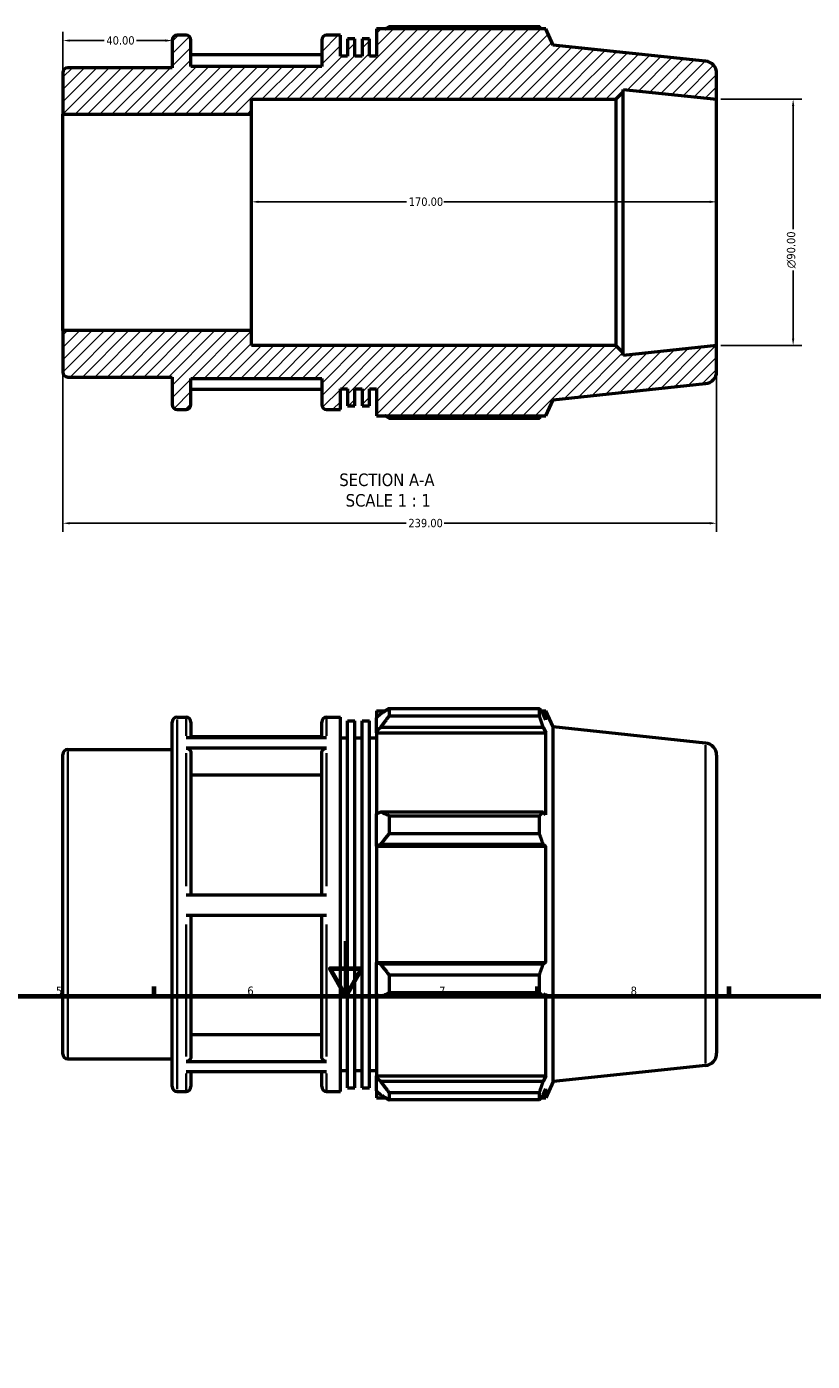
# Model space of a CAD drawing. Header units: millimetres. Extents: x 0 to 928, y -47 to 928.
# Tile 4 of 5: x 304 to 591, y 441 to 928. Entities that reach past the tile are written whole.
import ezdxf

# ---------------------------------------------------------------- set-up
doc = ezdxf.new("R2010")
doc.units = ezdxf.units.MM
for name, color, linetype, lineweight in [('Border (ANSI)', 7, 'Continuous', 70), ('Dimension (ANSI)', 7, 'Continuous', 25), ('Hatch (ANSI)', 7, 'Continuous', 18), ('Symbol (ANSI)', 7, 'Continuous', 25), ('Visible (ANSI)', 7, 'Continuous', 50), ('Visible Narrow (ANSI)', 7, 'Continuous', 35)]:
    doc.layers.add(name, color=color, linetype=linetype, lineweight=lineweight)
doc.styles.add('Label Text (ANSI)', font='tahoma.ttf')
doc.styles.add('Note Text (ANSI)', font='tahoma.ttf')
doc.dimstyles.new('Default - mm (ANSI)', dxfattribs={"dimtxt": 3.048, "dimasz": 2.5, "dimexe": 3.175, "dimexo": 1.6002, "dimgap": 0.8, "dimtad": 0, "dimtoh": 1, "dimrnd": 1e-08, "dimzin": 4, "dimdsep": 46, "dimtxsty": 'Note Text (ANSI)', "dimcen": 0.09, "dimdle": 10, "dimclrd": 256, "dimclre": 256, "dimclrt": 256, "dimadec": 1, "dimazin": 1, "dimtfac": 1, "dimtofl": 0, "dimtmove": 0, "dimatfit": 3, "dimfxl": 1, "dimtolj": 1, "dimtzin": 4, "dimlwd": -1, "dimlwe": -1, "dimarcsym": 0})

# ---------------------------------------------------------------- blocks, each defined once
blk = doc.blocks.new('Borders Default Border')
at = {"layer": 'Border (ANSI)'}
for p, q in [((350.42, 574), (350.42, 577.45)), ((490.58, 574), (490.58, 577.45)), ((560.67, 574), (560.67, 577.45))]:
    blk.add_line(p, q, dxfattribs=at)
at = {"layer": 'Border (ANSI)', "flags": 128}
for points in [[(420.5, 594), (420.5, 574), (414.73, 584), (426.27, 584), (420.5, 574)], [(20, 20), (20, 574), (821, 574), (821, 20), (20, 20)]]:
    blk.add_lwpolyline(points, dxfattribs=at)
at = {"layer": 'Border (ANSI)', "char_height": 3.05, "attachment_point": 7, "style": 'Note Text (ANSI)'}
for s, insert in [('5', (314.48, 574.34)), ('6', (384.49, 574.34)), ('7', (454.6, 574.4)), ('8', (524.63, 574.33))]:
    blk.add_mtext(s, dxfattribs=dict(at, insert=insert))
blk = doc.blocks.new('*D7')
at = {"layer": 'Defpoints', "color": 0, "transparency": 16777216}
for p in [(357.03, 923.14), (357.03, 917.61), (317.03, 896.25)]:
    blk.add_point(p, dxfattribs=at)
at = {"layer": 'Dimension (ANSI)', "transparency": 16777216}
for p, q in [((317.03, 897.85), (317.03, 926.31)), ((319.53, 923.14), (332.15, 923.14)), ((354.53, 923.14), (343.92, 923.14))]:
    blk.add_line(p, q, dxfattribs=at)
for points in [[(319.53, 923.55), (319.53, 922.72), (317.03, 923.14)], [(354.53, 923.55), (354.53, 922.72), (357.03, 923.14)]]:
    blk.add_solid(points, dxfattribs=at)
at = {"layer": 'Dimension (ANSI)', "transparency": 16777216, "insert": (332.95, 924.72), "char_height": 3.048, "attachment_point": 1, "style": 'Note Text (ANSI)'}
blk.add_mtext('\\A1;40.00', dxfattribs=at)
blk = doc.blocks.new('*D8')
at = {"layer": 'Defpoints', "color": 0, "transparency": 16777216}
for p in [(386.03, 864.2), (386.03, 856.69), (556.03, 856.69)]:
    blk.add_point(p, dxfattribs=at)
at = {"layer": 'Dimension (ANSI)', "transparency": 16777216}
for p, q in [((388.53, 864.2), (442.69, 864.2)), ((553.53, 864.2), (456.37, 864.2))]:
    blk.add_line(p, q, dxfattribs=at)
for points in [[(388.53, 864.62), (388.53, 863.79), (386.03, 864.2)], [(553.53, 864.62), (553.53, 863.79), (556.03, 864.2)]]:
    blk.add_solid(points, dxfattribs=at)
at = {"layer": 'Dimension (ANSI)', "transparency": 16777216, "insert": (443.49, 865.79), "char_height": 3.048, "attachment_point": 1, "style": 'Note Text (ANSI)'}
blk.add_mtext('\\A1;170.00', dxfattribs=at)
blk = doc.blocks.new('*D9')
at = {"layer": 'Defpoints', "color": 0, "transparency": 16777216}
for p in [(556.03, 901.69), (556.03, 811.69), (584.03, 811.69)]:
    blk.add_point(p, dxfattribs=at)
at = {"layer": 'Dimension (ANSI)', "transparency": 16777216}
for p, q in [((557.63, 901.69), (587.21, 901.69)), ((584.03, 899.19), (584.03, 854.26)), ((584.03, 814.19), (584.03, 839.12)), ((557.63, 811.69), (587.21, 811.69))]:
    blk.add_line(p, q, dxfattribs=at)
for points in [[(583.61, 899.19), (584.45, 899.19), (584.03, 901.69)], [(583.61, 814.19), (584.45, 814.19), (584.03, 811.69)]]:
    blk.add_solid(points, dxfattribs=at)
at = {"layer": 'Dimension (ANSI)', "transparency": 16777216, "insert": (581.74, 839.92), "char_height": 3.048, "attachment_point": 1, "rotation": 90, "style": 'Note Text (ANSI)'}
blk.add_mtext('\\A1;\\fAIGDT|b0|i0;\\H3.0480;\\ln\\fTahoma|b0|i0;\\H3.0480;90.00', dxfattribs=at)
blk = doc.blocks.new('*D11')
at = {"layer": 'Defpoints', "color": 0, "transparency": 16777216}
for p in [(317.03, 817.13), (556.03, 811.69), (556.03, 746.76)]:
    blk.add_point(p, dxfattribs=at)
at = {"layer": 'Dimension (ANSI)', "transparency": 16777216}
for p, q in [((317.03, 815.53), (317.03, 743.58)), ((556.03, 810.09), (556.03, 743.58)), ((319.53, 746.76), (442.57, 746.76)), ((553.53, 746.76), (456.49, 746.76))]:
    blk.add_line(p, q, dxfattribs=at)
for points in [[(319.53, 747.18), (319.53, 746.34), (317.03, 746.76)], [(553.53, 747.18), (553.53, 746.34), (556.03, 746.76)]]:
    blk.add_solid(points, dxfattribs=at)
at = {"layer": 'Dimension (ANSI)', "transparency": 16777216, "insert": (443.37, 748.35), "char_height": 3.048, "attachment_point": 1, "style": 'Note Text (ANSI)'}
blk.add_mtext('\\A1;239.00', dxfattribs=at)

msp = doc.modelspace()

# ---------------------------------------------------------------- hatches: boundary and pattern name
at = {"layer": 'Hatch (ANSI)'}
h = msp.add_hatch(dxfattribs=at)
h.set_pattern_fill('ANSI31', color=256, scale=25.4, style=0)
h.set_pattern_definition([(45, (0, 0), (-2.245064, 2.245064), [])])
edge = h.paths.add_edge_path()
edge.add_ellipse((551.531, 802.243), major_axis=(0.47, -4.475), ratio=1, start_angle=0, end_angle=84)
edge.add_line((556.031, 802.243), (556.031, 811.692))
edge.add_line((556.031, 811.692), (521.888, 808.103))
edge.add_line((521.888, 808.103), (521.888, 808.992))
edge.add_line((521.888, 808.992), (519.188, 811.692))
edge.add_line((519.188, 811.692), (386.031, 811.692))
edge.add_line((386.031, 811.692), (386.031, 817.131))
edge.add_line((386.031, 817.131), (317.031, 817.131))
edge.add_line((317.031, 817.131), (317.031, 801.977))
edge.add_ellipse((318.831, 801.977), major_axis=(-1.8, 0), ratio=1, start_angle=0, end_angle=90)
edge.add_line((318.831, 800.177), (357.031, 800.177))
edge.add_line((357.031, 800.177), (357.031, 790.092))
edge.add_ellipse((358.831, 790.092), major_axis=(-1.8, 0), ratio=1, start_angle=0, end_angle=90)
edge.add_line((358.831, 788.292), (362.06, 788.292))
edge.add_ellipse((362.06, 790.092), major_axis=(0, -1.8), ratio=1, start_angle=0, end_angle=90)
edge.add_line((363.86, 790.092), (363.86, 799.692))
edge.add_line((363.86, 799.692), (411.66, 799.692))
edge.add_line((411.66, 799.692), (411.66, 790.092))
edge.add_ellipse((413.46, 790.092), major_axis=(-1.8, 0), ratio=1, start_angle=0, end_angle=90)
edge.add_line((413.46, 788.292), (418.488, 788.292))
edge.add_line((418.488, 788.292), (418.488, 795.892))
edge.add_line((418.488, 795.892), (421.141, 795.892))
edge.add_line((421.141, 795.892), (421.141, 789.66))
edge.add_line((421.141, 789.66), (423.794, 789.66))
edge.add_line((423.794, 789.66), (423.794, 795.892))
edge.add_line((423.794, 795.892), (426.446, 795.892))
edge.add_line((426.446, 795.892), (426.446, 789.66))
edge.add_line((426.446, 789.66), (429.099, 789.66))
edge.add_line((429.099, 789.66), (429.099, 795.892))
edge.add_line((429.099, 795.892), (431.751, 795.892))
edge.add_line((431.751, 795.892), (431.751, 786.012))
edge.add_line((431.751, 786.012), (493.654, 786.012))
edge.add_line((493.654, 786.012), (496.281, 791.912))
edge.add_line((496.281, 791.912), (552.002, 797.768))
edge = h.paths.add_edge_path()
edge.add_ellipse((551.531, 911.14), major_axis=(4.5, 0), ratio=1, start_angle=0, end_angle=84)
edge.add_line((552.002, 915.615), (496.281, 921.472))
edge.add_line((496.281, 921.472), (493.654, 927.372))
edge.add_line((493.654, 927.372), (431.751, 927.372))
edge.add_line((431.751, 927.372), (431.751, 917.492))
edge.add_line((431.751, 917.492), (429.099, 917.492))
edge.add_line((429.099, 917.492), (429.099, 923.724))
edge.add_line((429.099, 923.724), (426.446, 923.724))
edge.add_line((426.446, 923.724), (426.446, 917.492))
edge.add_line((426.446, 917.492), (423.794, 917.492))
edge.add_line((423.794, 917.492), (423.794, 923.724))
edge.add_line((423.794, 923.724), (421.141, 923.724))
edge.add_line((421.141, 923.724), (421.141, 917.492))
edge.add_line((421.141, 917.492), (418.488, 917.492))
edge.add_line((418.488, 917.492), (418.488, 925.092))
edge.add_line((418.488, 925.092), (413.46, 925.092))
edge.add_ellipse((413.46, 923.292), major_axis=(0, 1.8), ratio=1, start_angle=0, end_angle=90)
edge.add_line((411.66, 923.292), (411.66, 913.692))
edge.add_line((411.66, 913.692), (363.86, 913.692))
edge.add_line((363.86, 913.692), (363.86, 923.292))
edge.add_ellipse((362.06, 923.292), major_axis=(1.8, 0), ratio=1, start_angle=0, end_angle=90)
edge.add_line((362.06, 925.092), (358.831, 925.092))
edge.add_ellipse((358.831, 923.292), major_axis=(0, 1.8), ratio=1, start_angle=0, end_angle=90)
edge.add_line((357.031, 923.292), (357.031, 913.207))
edge.add_line((357.031, 913.207), (318.831, 913.207))
edge.add_ellipse((318.831, 911.407), major_axis=(0, 1.8), ratio=1, start_angle=0, end_angle=90)
edge.add_line((317.031, 911.407), (317.031, 896.252))
edge.add_line((317.031, 896.252), (386.031, 896.252))
edge.add_line((386.031, 896.252), (386.031, 901.692))
edge.add_line((386.031, 901.692), (519.188, 901.692))
edge.add_line((519.188, 901.692), (521.888, 904.392))
edge.add_line((521.888, 904.392), (521.888, 905.28))
edge.add_line((521.888, 905.28), (556.031, 901.692))
edge.add_line((556.031, 901.692), (556.031, 911.14))

# ---------------------------------------------------------------- linework, layer by layer
at = {"layer": 'Visible (ANSI)'}
for p, q in [((493.654, 927.372), (431.751, 927.372)), ((431.751, 927.372), (431.751, 917.492)), ((491.286, 928.202), (436.311, 928.202)), ((496.281, 921.472), (493.654, 927.372)), ((357.031, 923.292), (357.031, 913.207)), ((362.06, 925.092), (358.831, 925.092)), ((363.86, 913.692), (363.86, 923.292)), ((411.66, 923.292), (411.66, 913.692)), ((418.488, 925.092), (413.46, 925.092)), ((418.488, 917.492), (418.488, 925.092)), ((423.794, 923.724), (421.141, 923.724)), ((421.141, 923.724), (421.141, 917.492)), ((423.794, 917.492), (423.794, 923.724)), ((429.099, 923.724), (426.446, 923.724)), ((426.446, 923.724), (426.446, 917.492)), ((429.099, 917.492), (429.099, 923.724)), ((411.66, 917.897), (363.86, 917.897)), ((421.141, 917.492), (418.488, 917.492)), ((426.446, 917.492), (423.794, 917.492)), ((431.751, 917.492), (429.099, 917.492)), ((552.002, 915.615), (496.281, 921.472)), ((357.031, 913.207), (318.831, 913.207)), ((411.66, 913.692), (363.86, 913.692)), ((317.031, 911.407), (317.031, 896.252)), ((556.031, 901.692), (556.031, 911.14)), ((519.188, 901.692), (521.888, 904.392)), ((521.888, 904.392), (521.888, 905.28)), ((521.888, 905.28), (556.031, 901.692)), ((521.888, 808.992), (521.888, 904.392)), ((386.031, 896.252), (386.031, 901.692)), ((386.031, 901.692), (519.188, 901.692)), ((519.188, 901.692), (519.188, 811.692)), ((556.031, 811.692), (556.031, 901.692)), ((317.031, 896.252), (386.031, 896.252)), ((317.031, 817.131), (317.031, 896.252)), ((386.031, 817.131), (386.031, 896.252)), ((386.031, 817.131), (317.031, 817.131)), ((317.031, 817.131), (317.031, 801.977)), ((386.031, 811.692), (386.031, 817.131)), ((519.188, 811.692), (386.031, 811.692)), ((521.888, 808.992), (519.188, 811.692)), ((556.031, 811.692), (521.888, 808.103)), ((556.031, 802.243), (556.031, 811.692)), ((521.888, 808.103), (521.888, 808.992)), ((318.831, 800.177), (357.031, 800.177)), ((357.031, 800.177), (357.031, 790.092)), ((363.86, 790.092), (363.86, 799.692)), ((363.86, 799.692), (411.66, 799.692)), ((363.86, 795.809), (411.66, 795.809)), ((411.66, 799.692), (411.66, 790.092)), ((418.488, 788.292), (418.488, 795.892)), ((418.488, 795.892), (421.141, 795.892)), ((421.141, 795.892), (421.141, 789.66)), ((423.794, 789.66), (423.794, 795.892)), ((423.794, 795.892), (426.446, 795.892)), ((426.446, 795.892), (426.446, 789.66)), ((429.099, 789.66), (429.099, 795.892)), ((429.099, 795.892), (431.751, 795.892)), ((431.751, 795.892), (431.751, 786.012)), ((496.281, 791.912), (552.002, 797.768)), ((493.654, 786.012), (496.281, 791.912)), ((358.831, 788.292), (362.06, 788.292)), ((413.46, 788.292), (418.488, 788.292)), ((421.141, 789.66), (423.794, 789.66)), ((426.446, 789.66), (429.099, 789.66)), ((431.751, 786.012), (493.654, 786.012)), ((436.311, 785.181), (491.286, 785.181)), ((431.751, 678.205), (431.751, 675.658)), ((431.751, 678.205), (434.987, 678.205)), ((436.311, 679.035), (436.311, 676.287)), ((436.311, 679.035), (491.286, 679.035)), ((491.286, 676.287), (491.286, 679.035)), ((491.875, 678.205), (493.654, 678.205)), ((496.281, 672.305), (493.654, 678.205)), ((493.654, 674.933), (493.654, 678.205)), ((357.031, 540.925), (357.031, 674.125)), ((358.831, 675.925), (362.06, 675.925)), ((363.86, 674.125), (363.86, 668.407)), ((411.66, 668.407), (411.66, 674.125)), ((413.46, 675.925), (418.488, 675.925)), ((418.488, 539.125), (418.488, 675.925)), ((421.141, 540.493), (421.141, 674.557)), ((421.141, 674.557), (423.794, 674.557)), ((423.794, 540.493), (423.794, 674.557)), ((426.446, 540.493), (426.446, 674.557)), ((426.446, 674.557), (429.099, 674.557)), ((429.099, 540.493), (429.099, 674.557)), ((433.271, 677.108), (431.751, 675.658)), ((431.751, 670.893), (431.751, 675.658)), ((491.286, 676.287), (436.311, 676.287)), ((493.654, 674.933), (492.639, 677.108)), ((362.06, 668.407), (413.46, 668.407)), ((411.66, 668.73), (363.86, 668.73)), ((418.488, 668.325), (421.141, 668.325)), ((423.794, 668.325), (426.446, 668.325)), ((429.099, 668.325), (431.751, 668.325)), ((431.751, 670.893), (433.271, 672.241)), ((431.751, 670.219), (431.751, 670.893)), ((431.751, 670.219), (431.751, 640.512)), ((431.751, 670.219), (493.654, 670.219)), ((433.271, 672.241), (492.639, 672.241)), ((492.639, 672.241), (493.654, 670.219)), ((493.654, 640.161), (493.654, 670.219)), ((496.281, 542.745), (496.281, 672.305)), ((552.002, 666.448), (496.281, 672.305)), ((318.831, 664.04), (357.031, 664.04)), ((413.46, 664.572), (362.06, 664.572)), ((317.031, 552.81), (317.031, 662.24)), ((363.86, 663.01), (363.86, 610.967)), ((411.66, 610.967), (411.66, 663.01)), ((556.031, 661.973), (556.031, 553.076)), ((411.66, 654.678), (363.86, 654.678)), ((433.271, 641.214), (431.751, 640.512)), ((431.751, 629.007), (431.751, 640.512)), ((492.639, 641.214), (433.271, 641.214)), ((436.311, 639.893), (436.311, 633.259)), ((436.311, 639.893), (491.286, 639.893)), ((491.286, 633.259), (491.286, 639.893)), ((493.654, 640.161), (492.639, 641.214)), ((431.751, 629.007), (433.271, 629.464)), ((433.271, 629.464), (492.639, 629.464)), ((491.286, 633.259), (436.311, 633.259)), ((492.639, 629.464), (493.654, 628.779)), ((431.751, 628.779), (431.751, 629.007)), ((431.751, 628.779), (431.751, 586.271)), ((431.751, 628.779), (493.654, 628.779)), ((493.654, 586.271), (493.654, 628.779)), ((362.06, 610.967), (413.46, 610.967)), ((413.46, 603.367), (362.06, 603.367)), ((363.86, 603.367), (363.86, 551.645)), ((411.66, 551.645), (411.66, 603.367)), ((431.751, 586.042), (431.751, 586.271)), ((431.751, 586.271), (493.654, 586.271)), ((431.751, 574.537), (431.751, 586.042)), ((433.271, 585.585), (431.751, 586.042)), ((492.639, 585.585), (433.271, 585.585)), ((493.654, 586.271), (492.639, 585.585)), ((436.311, 581.791), (436.311, 575.156)), ((436.311, 581.791), (491.286, 581.791)), ((491.286, 575.156), (491.286, 581.791)), ((431.751, 574.537), (433.271, 573.835)), ((431.751, 574.537), (431.751, 544.831)), ((433.271, 573.835), (492.639, 573.835)), ((491.286, 575.156), (436.311, 575.156)), ((492.639, 573.835), (493.654, 574.888)), ((493.654, 544.831), (493.654, 574.888)), ((363.86, 559.972), (411.66, 559.972)), ((318.831, 551.01), (357.031, 551.01)), ((362.06, 550.085), (413.46, 550.085)), ((413.46, 546.319), (362.06, 546.319)), ((363.86, 546.319), (363.86, 540.925)), ((411.66, 540.925), (411.66, 546.319)), ((418.488, 546.725), (421.141, 546.725)), ((423.794, 546.725), (426.446, 546.725)), ((429.099, 546.725), (431.751, 546.725)), ((552.002, 548.601), (496.281, 542.745)), ((431.751, 544.157), (431.751, 544.831)), ((431.751, 544.831), (493.654, 544.831)), ((431.751, 539.391), (431.751, 544.157)), ((433.271, 542.808), (431.751, 544.157)), ((492.639, 542.808), (433.271, 542.808)), ((493.654, 544.831), (492.639, 542.808)), ((496.281, 542.745), (493.654, 536.845)), ((358.831, 539.125), (362.06, 539.125)), ((413.46, 539.125), (418.488, 539.125)), ((421.141, 540.493), (423.794, 540.493)), ((426.446, 540.493), (429.099, 540.493)), ((431.751, 539.391), (433.271, 537.941)), ((431.751, 539.391), (431.751, 536.845)), ((431.751, 536.845), (434.987, 536.845)), ((436.311, 538.762), (436.311, 536.014)), ((436.311, 538.762), (491.286, 538.762)), ((491.286, 536.014), (491.286, 538.762)), ((491.875, 536.845), (493.654, 536.845)), ((492.639, 537.941), (493.654, 540.116)), ((493.654, 536.845), (493.654, 540.116)), ((491.286, 536.014), (436.311, 536.014))]:
    msp.add_line(p, q, dxfattribs=at)
for centre, radius, start, end in [((358.831, 923.292), 1.8, 90, 180), ((362.06, 923.292), 1.8, 0, 90), ((413.46, 923.292), 1.8, 90, 180), ((318.831, 911.407), 1.8, 90, 180), ((551.531, 911.14), 4.5, 0, 84), ((318.831, 801.977), 1.8, 180, 270), ((551.531, 802.243), 4.5, 276, 0), ((358.831, 790.092), 1.8, 180, 270), ((362.06, 790.092), 1.8, 270, 0), ((413.46, 790.092), 1.8, 180, 270), ((358.831, 674.125), 1.8, 90, 180), ((362.06, 674.125), 1.8, 0, 90), ((413.46, 674.125), 1.8, 90, 180), ((318.831, 662.24), 1.8, 90, 180), ((551.531, 661.973), 4.5, 0, 84), ((318.831, 552.81), 1.8, 180, 270), ((551.531, 553.076), 4.5, 276, 0), ((358.831, 540.925), 1.8, 180, 270), ((362.06, 540.925), 1.8, 270, 0), ((413.46, 540.925), 1.8, 180, 270)]:
    msp.add_arc(centre, radius, start, end, dxfattribs=at)
for points, weights in [([(434.987, 927.372), (435.638, 927.783), (436.311, 928.202)], [1.01076274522, 1.01265997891, 1.01441046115]), ([(491.875, 927.372), (491.586, 927.783), (491.286, 928.202)], [1.00131412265, 1.00073098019, 1]), ([(436.311, 785.181), (435.638, 785.6), (434.987, 786.012)], [1.01441046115, 1.01265997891, 1.01076274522]), ([(491.286, 785.181), (491.586, 785.6), (491.875, 786.012)], [1, 1.00073098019, 1.00131412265]), ([(436.311, 679.035), (434.73, 678.052), (433.271, 677.108)], [1.01441046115, 1.01031104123, 1.00540677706]), ([(491.286, 679.035), (491.99, 678.052), (492.639, 677.108)], [1, 1.00171753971, 1.00261889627]), ([(433.271, 672.241), (434.73, 674.223), (436.311, 676.287)], [1.00540677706, 1.01031104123, 1.01441046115]), ([(492.639, 672.241), (491.99, 674.223), (491.286, 676.287)], [1.00261889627, 1.00171753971, 1]), ([(436.311, 639.893), (434.73, 640.567), (433.271, 641.214)], [1.01441046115, 1.01031104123, 1.00540677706]), ([(491.286, 639.893), (491.99, 640.567), (492.639, 641.214)], [1, 1.00171753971, 1.00261889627]), ([(433.271, 629.464), (434.73, 631.323), (436.311, 633.259)], [1.00540677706, 1.01031104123, 1.01441046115]), ([(492.639, 629.464), (491.99, 631.323), (491.286, 633.259)], [1.00261889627, 1.00171753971, 1]), ([(436.311, 581.791), (434.73, 583.727), (433.271, 585.585)], [1.01441046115, 1.01031104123, 1.00540677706]), ([(491.286, 581.791), (491.99, 583.727), (492.639, 585.585)], [1, 1.00171753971, 1.00261889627]), ([(433.271, 573.835), (434.73, 574.482), (436.311, 575.156)], [1.00540677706, 1.01031104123, 1.01441046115]), ([(492.639, 573.835), (491.99, 574.482), (491.286, 575.156)], [1.00261889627, 1.00171753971, 1]), ([(436.311, 538.762), (434.73, 540.827), (433.271, 542.808)], [1.01441046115, 1.01031104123, 1.00540677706]), ([(491.286, 538.762), (491.99, 540.827), (492.639, 542.808)], [1, 1.00171753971, 1.00261889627]), ([(433.271, 537.941), (434.73, 536.997), (436.311, 536.014)], [1.00540677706, 1.01031104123, 1.01441046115]), ([(492.639, 537.941), (491.99, 536.997), (491.286, 536.014)], [1.00261889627, 1.00171753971, 1])]:
    msp.add_rational_spline(points, weights, degree=2, dxfattribs=at)
for points, knots in [([(362.06, 664.572), (362.282, 664.572), (362.543, 664.527), (362.953, 664.38), (363.175, 664.251), (363.489, 663.979), (363.638, 663.787), (363.808, 663.43), (363.86, 663.203), (363.86, 663.01)], [0, 0, 0, 0, 0.06660327, 0.06660327, 0.1332696, 0.1332696, 0.20001444, 0.20001444, 0.26682798, 0.26682798, 0.26682798, 0.26682798]), ([(411.66, 663.01), (411.66, 663.203), (411.712, 663.43), (411.882, 663.787), (412.03, 663.979), (412.345, 664.251), (412.566, 664.38), (412.976, 664.527), (413.238, 664.572), (413.46, 664.572)], [0.80050796, 0.80050796, 0.80050796, 0.80050796, 0.8673215, 0.8673215, 0.93406634, 0.93406634, 1.00073267, 1.00073267, 1.06733594, 1.06733594, 1.06733594, 1.06733594]), ([(363.86, 551.645), (363.86, 551.453), (363.808, 551.226), (363.638, 550.87), (363.489, 550.678), (363.175, 550.405), (362.954, 550.277), (362.543, 550.13), (362.282, 550.085), (362.06, 550.085)], [0.8002594, 0.8002594, 0.8002594, 0.8002594, 0.86701926, 0.86701926, 0.9337321, 0.9337321, 1.00039117, 1.00039117, 1.06700706, 1.06700706, 1.06700706, 1.06700706]), ([(413.46, 550.085), (413.238, 550.085), (412.976, 550.13), (412.566, 550.277), (412.344, 550.405), (412.03, 550.678), (411.882, 550.87), (411.712, 551.226), (411.66, 551.453), (411.66, 551.645)], [0, 0, 0, 0, 0.06661589, 0.06661589, 0.13327496, 0.13327496, 0.1999878, 0.1999878, 0.26674766, 0.26674766, 0.26674766, 0.26674766])]:
    msp.add_open_spline(points, degree=3, knots=knots, dxfattribs=at)
at = {"layer": 'Visible Narrow (ANSI)'}
for p, q in [((358.831, 675.083), (358.831, 539.967)), ((362.06, 669.127), (362.06, 675.905)), ((413.46, 675.905), (413.46, 669.127)), ((318.831, 663.344), (318.831, 551.705)), ((552.002, 549.327), (552.002, 665.723)), ((362.06, 614.159), (362.06, 662.744)), ((413.46, 662.744), (413.46, 614.159)), ((362.06, 551.885), (362.06, 600.177)), ((413.46, 600.177), (413.46, 551.885)), ((362.06, 539.143), (362.06, 545.629)), ((413.46, 545.629), (413.46, 539.143))]:
    msp.add_line(p, q, dxfattribs=at)

# ---------------------------------------------------------------- block references
msp.add_blockref('Borders Default Border', (0, 0))

# ---------------------------------------------------------------- texts
at = {"layer": 'Symbol (ANSI)', "char_height": 4.572, "attachment_point": 7, "style": 'Label Text (ANSI)'}
for s, insert in [('SECTION A-A', (418.107, 760.262)), ('SCALE 1 : 1', (420.426, 752.75))]:
    msp.add_mtext(s, dxfattribs=dict(at, insert=insert))

# ---------------------------------------------------------------- dimensions: what is measured, and where the dimension line sits
at = {"layer": 'Dimension (ANSI)'}
for base, p1, p2, override, picture, middle in [((357.031, 923.137), (317.031, 896.252), (357.031, 917.612), {"dimtoh": 0, "dimdec": 2, "dimse2": 1, "dimtp": 0, "dimtm": 0, "dimtdec": 2, "dimatfit": 1}, '*D7', (338.031, 923.137)), ((386.031, 864.205), (556.031, 856.692), (386.031, 856.692), {"dimtoh": 0, "dimdec": 2, "dimse1": 1, "dimse2": 1, "dimtp": 0, "dimtm": 0, "dimtdec": 2, "dimatfit": 1}, '*D8', (449.531, 864.205)), ((556.031, 746.759), (317.031, 817.131), (556.031, 811.692), {"dimtoh": 0, "dimdec": 2, "dimtp": 0, "dimtm": 0, "dimtdec": 2, "dimatfit": 1}, '*D11', (449.531, 746.759))]:
    dim = msp.add_linear_dim(base=base, p1=p1, p2=p2, angle=180, dimstyle='Default - mm (ANSI)', override=override, dxfattribs=at)
    dim.commit()
    dim.dimension.update_dxf_attribs({"geometry": picture, "text_midpoint": middle, "dimtype": 160})
dim = msp.add_linear_dim(base=(584.031, 811.692), p1=(556.031, 901.692), p2=(556.031, 811.692), angle=90, text='\\fAIGDT|b0|i0;\\H3.0480;\\ln\\fTahoma|b0|i0;\\H3.0480;<>', dimstyle='Default - mm (ANSI)', override={"dimtoh": 0, "dimdec": 2, "dimtp": 0, "dimtm": 0, "dimtdec": 2, "dimatfit": 1}, dxfattribs=at)
dim.commit()
dim.dimension.update_dxf_attribs({"geometry": '*D9', "text_midpoint": (584.031, 846.692), "dimtype": 160})

doc.saveas('drawing.dxf')
